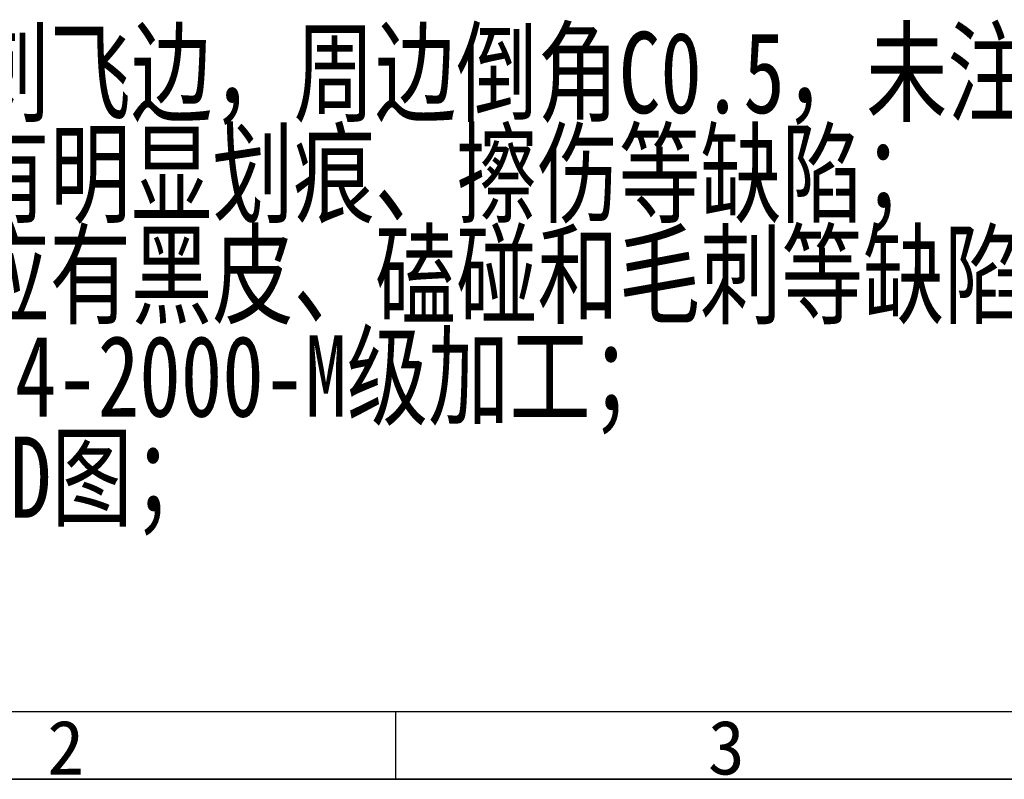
# Model space of a CAD drawing. Header units: millimetres. Extents: x 0 to 423, y 0 to 297.
# Tile 2 of 34: x 95 to 167, y 0 to 56. Entities that reach past the tile are written whole.
import ezdxf

# ---------------------------------------------------------------- set-up
doc = ezdxf.new("R2010")
doc.units = ezdxf.units.MM
doc.styles.add('SLDTEXTSTYLE1', font='SIMSUN.TTC')
doc.styles.add('SLDTEXTSTYLE3', font='HYSWLONGFANGSONG.TTF', dxfattribs={"bigfont": 'bigfont'})

# ---------------------------------------------------------------- blocks, each defined once
blk = doc.blocks.new('SW_NOTE_0_21')
at = {"color": 0, "linetype": 'Continuous', "lineweight": 18, "insert": (1.188, 4.655), "char_height": 4, "attachment_point": 2, "style": 'SLDTEXTSTYLE1'}
blk.add_mtext('3', dxfattribs=at)
blk = doc.blocks.new('SW_NOTE_0_22')
at = {"color": 0, "linetype": 'Continuous', "lineweight": 18, "insert": (1.187, 4.655), "char_height": 4, "attachment_point": 2, "style": 'SLDTEXTSTYLE1'}
blk.add_mtext('2', dxfattribs=at)
blk = doc.blocks.new('GB_A3_A')
at = {"lineweight": 25}
blk.add_line((25, 5), (415, 5), dxfattribs=at)
at = {"color": 1, "lineweight": 25}
blk.add_line((122.5, 0), (122.5, 5), dxfattribs=at)
at = {"color": 3, "lineweight": 35, "true_color": 0x00ff00}
blk.add_line((420, 0), (0, 0), dxfattribs=at)
at = {"color": 190, "linetype": 'Continuous', "lineweight": 18, "true_color": 0x8000ff}
for name, p in [('SW_NOTE_0_22', (96.961, -0.3)), ('SW_NOTE_0_21', (145.711, -0.3))]:
    blk.add_blockref(name, p, dxfattribs=at)
blk = doc.blocks.new('SW_NOTE_0_27')
at = {"color": 0, "linetype": 'Continuous', "lineweight": 0, "char_height": 6, "attachment_point": 1, "style": 'SLDTEXTSTYLE3'}
for s, insert in [('1.锐边导钝，去除毛刺飞边，周边倒角C0.5，未注圆角半径Rn;', (0, 0.268)), ('2.零件加工表面不应有明显划痕、擦伤等缺陷；', (0, -7.199)), ('3.加工的螺纹表面不应有黑皮、磕碰和毛刺等缺陷；', (0, -14.666)), ('4.未注公差按GB/T1804-2000-M级加工；', (0, -22.132)), ('5.未标注的尺寸参照3D图；', (0, -29.599))]:
    blk.add_mtext(s, dxfattribs=dict(at, insert=insert))

msp = doc.modelspace()

# ---------------------------------------------------------------- block references
at = {"color": 7, "linetype": 'Continuous'}
msp.add_blockref('GB_A3_A', (0, 0), dxfattribs=at)
at = {"color": 6, "linetype": 'Continuous', "lineweight": 0, "true_color": 0xff00ff}
msp.add_blockref('SW_NOTE_0_27', (36.84, 54.8983), dxfattribs=at)

doc.saveas('drawing.dxf')
